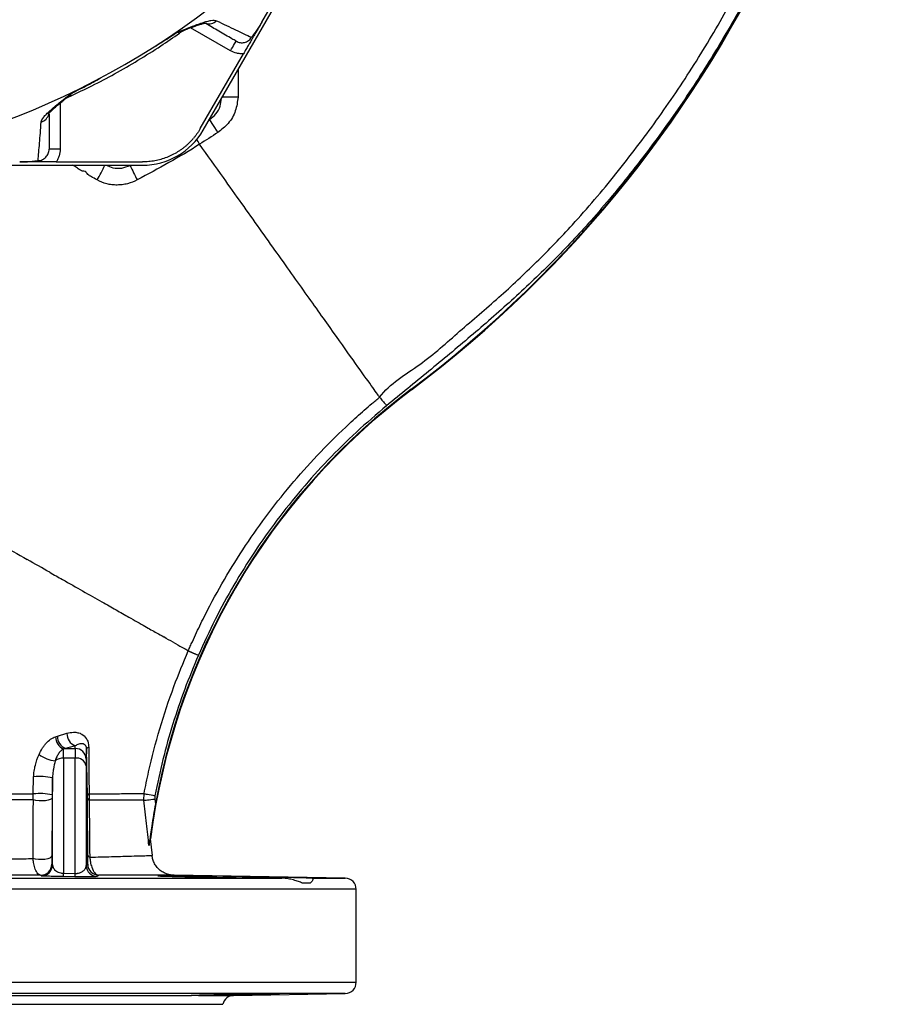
# Model space of a CAD drawing. Header units: millimetres. Extents: x 1733 to 2921, y 1515 to 2969.
# Tile 5 of 13: x 2451 to 2921, y 1515 to 2047. Entities that reach past the tile are written whole.
import ezdxf

# ---------------------------------------------------------------- set-up
doc = ezdxf.new("R2010")
doc.units = ezdxf.units.MM
doc.header["$LTSCALE"] = 2

msp = doc.modelspace()

# ---------------------------------------------------------------- linework, layer by layer
at = {"color": 7, "linetype": 'Continuous', "lineweight": 25}
for p, q in [((2550.2, 1987.35), (2624.81, 2116.59)), ((2581.88, 2045.78), (2623.06, 2117.12)), ((2548.66, 1988.24), (2571.99, 2028.66)), ((2472.92, 1977.1), (2466.92, 1977.1)), ((2368.27, 1968.46), (2517.48, 1968.46)), ((2470.81, 1970.24), (2517.48, 1970.24)), ((2662.6, 1847.42), (2662.78, 1847.16)), ((2471.44, 1660.03), (2476.6, 1661.6)), ((2481.03, 1653.39), (2481.08, 1654.88)), ((2475.8, 1653.39), (2481.03, 1653.39)), ((2487.21, 1653.08), (2487.03, 1647.67)), ((2487.61, 1628.13), (2487.21, 1653.08)), ((2474.79, 1648.22), (2474.79, 1586)), ((2480.99, 1648.22), (2474.79, 1648.22)), ((2480.99, 1585.93), (2480.99, 1648.22)), ((2486.99, 1644.05), (2486.99, 1590.17)), ((2458.4, 1628.89), (2458.58, 1638.09)), ((2468.79, 1590.53), (2468.79, 1637.48)), ((2518.13, 1625.45), (2518.27, 1629.05)), ((2524.12, 1627.92), (2524.05, 1626.12)), ((2524.05, 1626.12), (2524.35, 1623.49)), ((2522.73, 1595.65), (2521.75, 1604.56)), ((2474.79, 1586), (2480.99, 1585.93)), ((2626.99, 1583.35), (2534.45, 1584.96)), ((2440.2, 1583.35), (2592.76, 1583.35)), ((2480.92, 1584.17), (2474.72, 1584.25)), ((2608.06, 1580.75), (2603.93, 1580.75)), ((2632.89, 1527.14), (2632.89, 1577.35)), ((2566.67, 1520.09), (2626.99, 1521.14)), ((2402.11, 1520.09), (2543.95, 1520.09)), ((2292.89, 1515.24), (2560.89, 1515.24))]:
    msp.add_line(p, q, dxfattribs=at)
at = {"color": 8, "linetype": 'Continuous', "lineweight": 25}
for p, q in [((2564.99, 2030.26), (2543.42, 2042.71)), ((2569.15, 2020.19), (2569.15, 2010.73)), ((2472.92, 2002.01), (2472.92, 1977.1)), ((2553.43, 1992.95), (2553.68, 1993.1)), ((2553.68, 1993.1), (2553.59, 1993.23)), ((2510.74, 1968.36), (2510.69, 1968.46)), ((2609.1, 1583.35), (2626.99, 1583.35)), ((2632.89, 1577.35), (2299.52, 1577.35)), ((1952.89, 1527.14), (2632.89, 1527.14)), ((2626.99, 1521.14), (1958.79, 1521.14)), ((2547.64, 1520.09), (2566.67, 1520.09))]:
    msp.add_line(p, q, dxfattribs=at)
at = {"color": 7, "linetype": 'Continuous', "lineweight": 25, "flags": 128}
for points in [[(2564.99, 2030.26), (2565.58, 2031.27), (2566.14, 2032.25), (2566.66, 2033.15), (2567.11, 2033.93), (2567.49, 2034.58), (2567.76, 2035.06), (2567.93, 2035.36), (2567.99, 2035.46)], [(2558.18, 1986.11), (2557.31, 1987.46), (2556.48, 1988.74), (2555.72, 1989.92), (2555.05, 1990.95), (2554.5, 1991.81), (2554.07, 1992.47), (2553.8, 1992.91), (2553.68, 1993.1)], [(2518.27, 1629.05), (2518.48, 1629.01), (2518.89, 1628.93), (2519.46, 1628.82), (2520.2, 1628.68), (2521.06, 1628.51), (2522.02, 1628.33), (2523.05, 1628.13), (2524.12, 1627.92)], [(2468.64, 1626.72), (2468.36, 1626.24), (2467.6, 1625.8), (2466.42, 1625.45), (2464.92, 1625.22), (2463.23, 1625.11), (2461.49, 1625.15), (2459.85, 1625.33), (2458.44, 1625.63)], [(2518.13, 1625.45), (2518.35, 1625.48), (2518.76, 1625.53), (2519.34, 1625.59), (2520.08, 1625.68), (2520.95, 1625.77), (2521.93, 1625.88), (2522.97, 1626), (2524.05, 1626.12)], [(2468.39, 1595.41), (2468.11, 1594.81), (2467.35, 1594.26), (2466.19, 1593.82), (2464.7, 1593.52), (2463.02, 1593.37), (2461.29, 1593.41), (2459.65, 1593.62), (2458.24, 1593.98)], [(2534.45, 1584.96), (2534.45, 1584.96), (2533.62, 1584.96), (2531.15, 1584.96), (2526.89, 1584.97), (2520.95, 1584.97), (2515.5, 1584.97), (2509.17, 1584.97), (2501.87, 1584.98), (2493.72, 1584.98)]]:
    msp.add_lwpolyline(points, dxfattribs=at)
at = {"color": 8, "linetype": 'Continuous', "lineweight": 25, "flags": 128}
msp.add_lwpolyline([(2480.59, 1967.87), (2480.59, 1967.87), (2479.57, 1968.46)], dxfattribs=at)
at = {"color": 7, "linetype": 'Continuous', "lineweight": 25}
for radius in [365.99, 350]:
    msp.add_circle((2292.89, 2395.24), radius, dxfattribs=at)
for centre, radius, start, end in [((2275, 2363.82), 645.69, 306.89075, 3.99802), ((2275, 2363.82), 646, 306.89075, 3.99802), ((2292.89, 2395.24), 430.02, 280.1904, 319.8096), ((2548.88, 2023.39), 20, 110.7421, 125.1513), ((2486.92, 1987.62), 20, 114.8259, 129.1605), ((2517.48, 2006.24), 37.78, 270, 330), ((2627.07, 2019.99), 127.27, 203.9336, 207.8755), ((2878.89, 1559.24), 360, 126.8908, 172.7677), ((2878.89, 1559.24), 360.31, 126.8908, 169.7285), ((2477.57, 1659.73), 7.15, 180.158, 246.8525), ((2478.35, 1659.82), 6.91, 178.2374, 248.3681), ((2483.47, 1661.33), 6.88, 177.7848, 249.6104), ((2488.72, 1652.63), 1.58, 103.4598, 163.4395), ((2472.33, 1664.95), 18.33, 233.7812, 263.45), ((2481.11, 1647.47), 5.92, 1.9127, 90.8001), ((2474.62, 1640.98), 7.23, 88.6769, 127.2859), ((2481.73, 1642.87), 5.4, 12.6121, 97.8003), ((2462.17, 1612.55), 25.79, 75.1382, 98.0076), ((2461.98, 1599.02), 30.08, 77.168, 96.8435), ((2488.81, 1627.73), 1.27, 102.5597, 161.5021), ((2488.88, 1626.82), 1.31, 197.6903, 256.5625), ((2489.34, 1596.12), 1.5, 193.9267, 252.2507), ((2462.43, 1590.99), 6, 269.3042, 359.2826), ((2462.79, 1590.61), 6, 269.3613, 359.2818), ((2492.99, 1590.25), 6, 180.7173, 269.2824), ((2493.81, 1590.98), 6, 180.7138, 269.1571), ((2450.41, 1586.06), 24.38, 355.7369, 359.8694), ((2457.08, 1585.99), 23.91, 355.6544, 359.8674), ((2626.89, 1577.35), 6, 0, 89), ((2626.89, 1527.14), 6, 271, 0), ((2566.78, 1514.09), 6, 91, 168.9022)]:
    msp.add_arc(centre, radius, start, end, dxfattribs=at)
at = {"color": 8, "linetype": 'Continuous', "lineweight": 25}
for centre, radius, start, end in [((2553.3, 2050.79), 5.94, 253.3112, 313.7661), ((2567.5, 1830.03), 175.25, 89.5005, 92.301), ((2461.01, 1997.48), 5.93, 286.158, 346.0217), ((2425.79, 2001.23), 78.45, 328.7154, 335.3132)]:
    msp.add_arc(centre, radius, start, end, dxfattribs=at)
at = {"color": 7, "linetype": 'Continuous', "lineweight": 25}
for centre, major_axis, ratio, start_param, end_param in [((2474.54, 1634.07), (0.17, 20), 0.008639, 5.497837, 5.979139), ((2481.24, 1634.07), (-0.17, 20), 0.008639, 0.261697, 0.785348), ((2487.24, 1634.15), (-0.17, 14), 0.012341, 0.261619, 0.785271)]:
    msp.add_ellipse(centre, major_axis=major_axis, ratio=ratio, start_param=start_param, end_param=end_param, dxfattribs=at)
for points, knots in [([(2310.24, 2968.24), (2321.74, 2968.21), (2344.76, 2968.16), (2379.23, 2965.57), (2413.49, 2961.17), (2447.18, 2954.83), (2480.21, 2946.6), (2512.53, 2936.57), (2544.28, 2924.74), (2575.34, 2911.16), (2605.54, 2895.9), (2634.77, 2879.02), (2662.96, 2860.51), (2690.06, 2840.42), (2716.05, 2818.82), (2740.8, 2795.82), (2764.2, 2771.51), (2786.33, 2745.81), (2807.07, 2718.68), (2826.38, 2690.16), (2844.06, 2660.54), (2860.03, 2629.97), (2874.22, 2598.59), (2886.62, 2566.36), (2897.13, 2533.3), (2905.74, 2499.47), (2912.41, 2465.15), (2917.13, 2430.51), (2919.91, 2395.71), (2920.74, 2360.59), (2919.59, 2325.24), (2916.48, 2289.74), (2911.39, 2254.32), (2904.27, 2219.08), (2895.11, 2184.1), (2884.01, 2149.63), (2871.02, 2115.84), (2856.18, 2082.86), (2839.7, 2051.14), (2821.64, 2020.72), (2802.15, 1991.59), (2781.09, 1963.58), (2759.84, 1938.13), (2738.35, 1915.42), (2716.95, 1895.27), (2694.78, 1875.93), (2672.13, 1857.14), (2656.92, 1844.74), (2649.32, 1838.54)], [0, 0, 0, 0, 0.021971, 0.043978, 0.065986, 0.087956, 0.109442, 0.130995, 0.152583, 0.174172, 0.195727, 0.217214, 0.238636, 0.260125, 0.281648, 0.303173, 0.324663, 0.346087, 0.367949, 0.389884, 0.411855, 0.433826, 0.455761, 0.477624, 0.499784, 0.522014, 0.544283, 0.566555, 0.588793, 0.610958, 0.633641, 0.656342, 0.679025, 0.701981, 0.725009, 0.748075, 0.77114, 0.794168, 0.817124, 0.839416, 0.861741, 0.884065, 0.906357, 0.925053, 0.943765, 0.962508, 0.981265, 1, 1, 1, 1]), ([(2645.54, 1843.14), (2645.54, 1843.14), (2651.14, 1850.6), (2668.02, 1860.1), (2688.67, 1878.84), (2710.11, 1896.9), (2730.54, 1916.02), (2751.87, 1938.13), (2773.54, 1963.67), (2795.51, 1992.52), (2815.78, 2022.59), (2834.24, 2053.59), (2850.8, 2085.48), (2865.49, 2118.14), (2878.37, 2151.63), (2889.36, 2185.77), (2898.43, 2220.43), (2905.48, 2255.34), (2910.52, 2290.43), (2913.61, 2325.6), (2914.74, 2360.61), (2913.92, 2395.39), (2911.17, 2429.85), (2906.49, 2464.16), (2899.89, 2498.14), (2891.37, 2531.64), (2880.97, 2564.37), (2868.69, 2596.29), (2854.64, 2627.35), (2838.82, 2657.62), (2821.32, 2686.94), (2802.21, 2715.17), (2780.32, 2743.8), (2755.33, 2772.49), (2727.04, 2800.91), (2696.89, 2827.42), (2665.07, 2851.84), (2631.7, 2874.04), (2596.83, 2893.91), (2560.63, 2911.44), (2523.3, 2926.55), (2485.09, 2939.12), (2447.33, 2948.75), (2410.21, 2955.66), (2373.9, 2960.1), (2337.37, 2962.49), (2313, 2962.19), (2300.82, 2962.03)], [0, 0, 0, 0, 0.0000001, 0.0178929, 0.0358057, 0.0537055, 0.0715773, 0.0894358, 0.1125761, 0.135754, 0.158932, 0.1820724, 0.2048917, 0.2277829, 0.2507107, 0.2736386, 0.2965299, 0.3193494, 0.3418965, 0.3644611, 0.3870084, 0.4090303, 0.4311251, 0.4532539, 0.4753792, 0.4974656, 0.519482, 0.5411997, 0.5629888, 0.5848141, 0.6066392, 0.6284278, 0.6501452, 0.6756907, 0.701323, 0.7269837, 0.7526139, 0.7781575, 0.8037793, 0.8294887, 0.8552265, 0.8809336, 0.9065535, 0.9298929, 0.9532764, 0.9766602, 1, 1, 1, 1]), ([(2536.21, 2040.32), (2536.38, 2040.38), (2536.54, 2040.44), (2536.87, 2040.57), (2537.35, 2040.76), (2538.47, 2041.19), (2539.41, 2041.56), (2541.24, 2042.27), (2542.41, 2042.72), (2545.79, 2044.01), (2547.85, 2044.77), (2550.14, 2045.53), (2550.58, 2045.67), (2551.44, 2045.93), (2551.86, 2046.05), (2553.05, 2046.37), (2553.77, 2046.53), (2555.72, 2046.84), (2556.73, 2046.83), (2557.41, 2046.5)], [0, 0, 0, 0, 0.015625, 0.015625, 0.03125, 0.0625, 0.125, 0.125, 0.25, 0.25, 0.5, 0.5, 0.5625, 0.5625, 0.625, 0.625, 0.75, 0.75, 1, 1, 1, 1]), ([(2541.4, 2041.96), (2541.49, 2041.99), (2542.94, 2042.55), (2545.11, 2043.36), (2547.81, 2044.28), (2549.72, 2044.84), (2550.98, 2045.13), (2551.65, 2045.2), (2551.65, 2045.2), (2551.65, 2045.2)], [0, 0, 0, 0, 0.015786, 0.255862, 0.454355, 0.632764, 0.788886, 0.923116, 1, 1, 1, 1]), ([(2567.99, 2035.46), (2567.25, 2035.88), (2564.36, 2037.55), (2559.22, 2040.52), (2553.98, 2043.54), (2551.57, 2044.94)], [0, 0, 0, 0, 0.157229, 0.611203, 1, 1, 1, 1]), ([(2557.41, 2046.5), (2561.16, 2044.68), (2564.56, 2043.06), (2570.82, 2040.09), (2573.67, 2038.75), (2576.3, 2037.52)], [0, 0, 0, 0, 0.5, 0.5, 1, 1, 1, 1]), ([(2581.88, 2045.78), (2581.44, 2045.03), (2581.01, 2044.29), (2580.18, 2042.84), (2579.77, 2042.13), (2578.98, 2040.76), (2578.59, 2040.1), (2578.01, 2039.08), (2577.81, 2038.74), (2577.5, 2038.2), (2577.39, 2038.02), (2577.18, 2037.64), (2577.07, 2037.45), (2576.85, 2037.07), (2576.74, 2036.88), (2576.52, 2036.51), (2576.41, 2036.32), (2576.1, 2035.77), (2575.9, 2035.42), (2575.3, 2034.39), (2574.91, 2033.72), (2574.12, 2032.34), (2573.71, 2031.64), (2572.87, 2030.18), (2572.43, 2029.42), (2571.99, 2028.66)], [0, 0, 0, 0, 0.125, 0.125, 0.25, 0.25, 0.375, 0.375, 0.4375, 0.4375, 0.46875, 0.46875, 0.5, 0.5, 0.53125, 0.53125, 0.5625, 0.5625, 0.625, 0.625, 0.75, 0.75, 0.875, 0.875, 1, 1, 1, 1]), ([(2581.88, 2045.78), (2581.39, 2044.94), (2580.9, 2044.13), (2579.92, 2042.56), (2579.44, 2041.83), (2578.5, 2040.46), (2578.04, 2039.82), (2577.38, 2038.92), (2577.16, 2038.63), (2576.73, 2038.07), (2576.51, 2037.79), (2576.3, 2037.52)], [0, 0, 0, 0, 0.25, 0.25, 0.5, 0.5, 0.75, 0.75, 0.875, 0.875, 1, 1, 1, 1]), ([(2478.52, 2005.79), (2482.39, 2007.62), (2490.44, 2011.42), (2502.6, 2017.86), (2515.03, 2025.04), (2526.71, 2032.37), (2534.03, 2037.46), (2537.34, 2039.76)], [0, 0, 0, 0, 0.189157, 0.392407, 0.606676, 0.821909, 1, 1, 1, 1]), ([(2520.86, 2030.65), (2522.16, 2031.43), (2523.46, 2032.21), (2526.04, 2033.78), (2529.89, 2036.18), (2533.7, 2038.64), (2536.21, 2040.32)], [0, 0, 0, 0, 0.25, 0.25, 0.5, 1, 1, 1, 1]), ([(2567.99, 2035.46), (2568.33, 2035.26), (2568.69, 2035.09), (2569.43, 2034.83), (2569.82, 2034.74), (2570.6, 2034.62), (2570.99, 2034.6), (2571.78, 2034.63), (2572.18, 2034.69), (2572.95, 2034.87), (2573.32, 2035), (2574.04, 2035.33), (2574.39, 2035.53), (2575.34, 2036.23), (2575.89, 2036.83), (2576.3, 2037.52)], [0, 0, 0, 0, 0.125, 0.125, 0.25, 0.25, 0.375, 0.375, 0.5, 0.5, 0.625, 0.625, 0.75, 0.75, 1, 1, 1, 1]), ([(2571.99, 2028.66), (2571.38, 2028.61), (2570.77, 2028.61), (2569.56, 2028.7), (2568.95, 2028.8), (2567.17, 2029.21), (2566.05, 2029.65), (2564.99, 2030.26)], [0, 0, 0, 0, 0.25, 0.25, 0.5, 0.5, 1, 1, 1, 1]), ([(2478.6, 2007.05), (2481.31, 2008.4), (2484, 2009.77), (2488.02, 2011.89), (2489.35, 2012.6), (2492.01, 2014.05), (2493.33, 2014.78), (2494.65, 2015.52)], [0, 0, 0, 0, 0.5, 0.5, 0.75, 0.75, 1, 1, 1, 1]), ([(2569.15, 2010.73), (2569.15, 2010.73), (2569.15, 2008.91), (2569.09, 2007.09), (2569.03, 2005.27)], [0, 0, 0, 0, 0.000022, 1, 1, 1, 1]), ([(2462.65, 1991.79), (2462.71, 1992.55), (2463.2, 1993.43), (2464.44, 1994.95), (2464.94, 1995.49), (2465.81, 1996.36), (2466.12, 1996.66), (2466.77, 1997.27), (2467.11, 1997.59), (2468.91, 1999.19), (2470.59, 2000.59), (2473.4, 2002.87), (2474.38, 2003.67), (2475.93, 2004.9), (2476.45, 2005.33), (2477.25, 2005.97), (2477.52, 2006.18), (2478.06, 2006.62), (2478.33, 2006.84), (2478.6, 2007.05)], [0, 0, 0, 0, 0.25, 0.25, 0.375, 0.375, 0.4375, 0.4375, 0.5, 0.5, 0.75, 0.75, 0.875, 0.875, 0.9375, 0.9375, 0.96875, 0.96875, 1, 1, 1, 1]), ([(2569.03, 2005.27), (2568.71, 2002.72), (2568.07, 1997.6), (2564.12, 1990.8), (2560.13, 1987.65), (2558.18, 1986.11)], [0, 0, 0, 0, 0.335196, 0.674998, 1, 1, 1, 1]), ([(2466.64, 1996.1), (2466.63, 1996.09), (2466.6, 1996.01), (2466.78, 1996.33), (2467.3, 1996.95), (2468.33, 1998.02), (2469.9, 1999.47), (2471.98, 2001.25), (2473.72, 2002.67), (2474.59, 2003.38)], [0, 0, 0, 0, 0.012985, 0.130323, 0.264945, 0.420916, 0.599325, 0.798951, 1, 1, 1, 1]), ([(2466.92, 1996.03), (2466.92, 1993.25), (2466.92, 1987.22), (2466.92, 1981.29), (2466.92, 1977.96), (2466.92, 1977.1)], [0, 0, 0, 0, 0.387627, 0.84247, 1, 1, 1, 1]), ([(2460.98, 1970.94), (2461.23, 1973.83), (2461.49, 1976.97), (2462.05, 1983.87), (2462.35, 1987.64), (2462.65, 1991.79)], [0, 0, 0, 0, 0.5, 0.5, 1, 1, 1, 1]), ([(2548.66, 1988.24), (2548.52, 1988.01), (2548.24, 1987.54), (2547.81, 1986.85), (2547.36, 1986.17), (2546.9, 1985.49), (2546.42, 1984.83), (2545.93, 1984.18), (2545.42, 1983.54), (2545.07, 1983.12), (2544.9, 1982.91)], [0, 0, 0, 0, 0.1250078, 0.2498849, 0.3746954, 0.4995038, 0.6243743, 0.7493712, 0.8745585, 1, 1, 1, 1]), ([(2548.28, 1979.81), (2548.28, 1979.81), (2542.89, 1976.22), (2531.64, 1969.77), (2520.26, 1963.58), (2514.57, 1960.48)], [0, 0, 0, 0, 0.000003, 0.499651, 1, 1, 1, 1]), ([(2541.68, 1979.6), (2541.48, 1979.41), (2541.07, 1979.04), (2540.43, 1978.51), (2539.79, 1977.99), (2539.14, 1977.48), (2538.47, 1976.99), (2537.79, 1976.52), (2537.1, 1976.06), (2535.71, 1975.17), (2533.53, 1973.96), (2530.49, 1972.63), (2527.34, 1971.57), (2524.64, 1970.93), (2522.45, 1970.58), (2520.8, 1970.38), (2519.14, 1970.27), (2518.03, 1970.25), (2517.48, 1970.24)], [0, 0, 0, 0, 0.031278, 0.062496, 0.093671, 0.124817, 0.155953, 0.187093, 0.218256, 0.249456, 0.373927, 0.499002, 0.624284, 0.749251, 0.812094, 0.874744, 0.937335, 1, 1, 1, 1]), ([(2541.68, 1979.6), (2541.87, 1979.77), (2542.25, 1980.12), (2542.8, 1980.65), (2543.35, 1981.2), (2543.88, 1981.76), (2544.39, 1982.33), (2544.73, 1982.72), (2544.9, 1982.91)], [0, 0, 0, 0, 0.166794, 0.333435, 0.5, 0.666565, 0.833206, 1, 1, 1, 1]), ([(2645.54, 1843.14), (2645.24, 1843.57), (2643.72, 1845.7), (2638.94, 1852.41), (2629, 1866.38), (2615.63, 1885.17), (2599.4, 1907.98), (2580.99, 1933.84), (2563.61, 1958.27), (2552.57, 1973.78), (2548.28, 1979.81)], [0.6431827, 0.6431827, 0.6431827, 0.6431827, 0.653092, 0.6814717, 0.7098514, 0.7382312, 0.7666109, 0.7949906, 0.8233704, 0.8413922, 0.8413922, 0.8413922, 0.8413922]), ([(2460.98, 1970.94), (2461.79, 1970.95), (2462.58, 1971.13), (2463.66, 1971.61), (2464.01, 1971.8), (2464.66, 1972.26), (2464.96, 1972.52), (2465.5, 1973.09), (2465.74, 1973.41), (2466.17, 1974.08), (2466.34, 1974.43), (2466.63, 1975.16), (2466.74, 1975.55), (2466.89, 1976.32), (2466.92, 1976.71), (2466.92, 1977.1)], [0, 0, 0, 0, 0.25, 0.25, 0.375, 0.375, 0.5, 0.5, 0.625, 0.625, 0.75, 0.75, 0.875, 0.875, 1, 1, 1, 1]), ([(2472.92, 1977.1), (2472.92, 1975.88), (2472.75, 1974.69), (2472.21, 1972.94), (2471.99, 1972.37), (2471.46, 1971.28), (2471.16, 1970.75), (2470.81, 1970.24)], [0, 0, 0, 0, 0.5, 0.5, 0.75, 0.75, 1, 1, 1, 1]), ([(2451.04, 1970.24), (2452.01, 1970.24), (2452.96, 1970.26), (2454.81, 1970.33), (2455.68, 1970.38), (2457.33, 1970.51), (2458.12, 1970.58), (2459.23, 1970.71), (2459.59, 1970.75), (2460.3, 1970.85), (2460.64, 1970.89), (2460.98, 1970.94)], [0, 0, 0, 0, 0.25, 0.25, 0.5, 0.5, 0.75, 0.75, 0.875, 0.875, 1, 1, 1, 1]), ([(2470.81, 1970.24), (2469.94, 1970.24), (2469.09, 1970.24), (2467.41, 1970.24), (2466.6, 1970.24), (2465.02, 1970.24), (2464.25, 1970.24), (2463.07, 1970.24), (2462.67, 1970.24), (2462.06, 1970.24), (2461.85, 1970.24), (2461.41, 1970.24), (2461.19, 1970.24), (2460.75, 1970.24), (2460.53, 1970.24), (2460.1, 1970.24), (2459.88, 1970.24), (2459.25, 1970.24), (2458.85, 1970.24), (2457.66, 1970.24), (2456.88, 1970.24), (2455.29, 1970.24), (2454.48, 1970.24), (2452.8, 1970.24), (2451.92, 1970.24), (2451.04, 1970.24)], [0, 0, 0, 0, 0.125, 0.125, 0.25, 0.25, 0.375, 0.375, 0.4375, 0.4375, 0.46875, 0.46875, 0.5, 0.5, 0.53125, 0.53125, 0.5625, 0.5625, 0.625, 0.625, 0.75, 0.75, 0.875, 0.875, 1, 1, 1, 1]), ([(2489.76, 1962.2), (2489.76, 1962.2), (2489.1, 1962.57), (2488.15, 1963.2), (2487.3, 1964.19), (2486.96, 1964.73), (2486.67, 1964.97), (2486.01, 1965.13), (2484.59, 1965.23), (2482.69, 1966.44), (2481.34, 1967.45), (2480.59, 1967.87), (2480.59, 1967.87)], [0, 0, 0, 0, 0.000011, 0.204891, 0.308141, 0.352854, 0.379952, 0.407044, 0.536113, 0.76684, 0.999989, 1, 1, 1, 1]), ([(2492.84, 1960.49), (2491.75, 1961.08), (2490.67, 1961.67), (2489.76, 1962.2), (2489.76, 1962.2)], [0, 0, 0, 0, 0.999962, 1, 1, 1, 1]), ([(2514.57, 1960.48), (2512.88, 1959.6), (2511.13, 1958.92), (2508.39, 1958.23), (2507.45, 1958.05), (2505.57, 1957.81), (2504.63, 1957.75), (2502.75, 1957.74), (2501.82, 1957.79), (2499.94, 1958.01), (2499, 1958.19), (2496.25, 1958.88), (2494.5, 1959.57), (2492.84, 1960.49)], [0, 0, 0, 0, 0.25, 0.25, 0.375, 0.375, 0.5, 0.5, 0.625, 0.625, 0.75, 0.75, 1, 1, 1, 1]), ([(2542.14, 1706.14), (2542.32, 1706.55), (2542.51, 1706.97), (2542.87, 1707.8), (2543.42, 1709.04), (2544.71, 1711.93), (2545.85, 1714.39), (2548.15, 1719.28), (2549.74, 1722.52), (2554.62, 1732.16), (2558.06, 1738.47), (2568.93, 1757.1), (2576.91, 1769.1), (2594.35, 1792.22), (2603.72, 1803.22), (2618.75, 1818.9), (2623.9, 1823.96), (2631.86, 1831.33), (2634.54, 1833.75), (2638.63, 1837.31), (2640.68, 1839.08), (2643.11, 1841.12), (2644.15, 1841.98), (2644.85, 1842.56), (2645.2, 1842.85), (2645.54, 1843.14)], [0, 0, 0, 0, 0.007813, 0.007813, 0.015625, 0.03125, 0.0625, 0.0625, 0.125, 0.125, 0.25, 0.25, 0.5, 0.5, 0.75, 0.75, 0.875, 0.875, 0.9375, 0.9375, 0.96875, 0.984375, 0.992188, 0.992188, 1, 1, 1, 1]), ([(2645.54, 1843.14), (2645.6, 1843.07), (2645.75, 1842.89), (2646.18, 1842.37), (2646.47, 1842.02), (2647.15, 1841.18), (2647.55, 1840.7), (2648.41, 1839.66), (2648.87, 1839.1), (2649.32, 1838.54)], [0, 0, 0, 0, 0.25, 0.25, 0.5, 0.5, 0.75, 0.75, 1, 1, 1, 1]), ([(2649.32, 1838.54), (2643.85, 1833.88), (2632.87, 1824.53), (2617.59, 1809.37), (2603.22, 1793.46), (2589.98, 1776.88), (2577.78, 1759.64), (2566.63, 1741.72), (2556.43, 1723.14), (2550.55, 1710.22), (2547.61, 1703.76)], [0, 0, 0, 0, 0.126639, 0.253733, 0.378591, 0.503887, 0.627061, 0.750236, 0.875118, 1, 1, 1, 1]), ([(2430.81, 1769.26), (2433.8, 1767.56), (2442.1, 1762.86), (2450.11, 1758.32), (2455.12, 1755.48)], [0.75436918, 0.75436918, 0.75436918, 0.75436918, 0.76114134, 0.77338305, 0.77338305, 0.77338305, 0.77338305]), ([(2467.25, 1748.6), (2469.6, 1747.27), (2475.72, 1743.8), (2481.54, 1740.5), (2485.05, 1738.51)], [0.72825761, 0.72825761, 0.72825761, 0.72825761, 0.73427842, 0.74425198, 0.74425198, 0.74425198, 0.74425198]), ([(2495.49, 1732.59), (2498.12, 1731.1), (2503.14, 1728.26), (2507.78, 1725.62), (2509.98, 1724.38)], [0.7019348, 0.7019348, 0.7019348, 0.7019348, 0.71004994, 0.71796658, 0.71796658, 0.71796658, 0.71796658]), ([(2518.74, 1719.41), (2520.97, 1718.15), (2524.53, 1716.13), (2527.66, 1714.35), (2528.88, 1713.66)], [0.67501027, 0.67501027, 0.67501027, 0.67501027, 0.68422544, 0.69068688, 0.69068688, 0.69068688, 0.69068688]), ([(2533.91, 1710.81), (2535.77, 1709.76), (2537.96, 1708.51), (2539.63, 1707.57), (2540.05, 1707.33)], [0.64860135, 0.64860135, 0.64860135, 0.64860135, 0.66073256, 0.66522319, 0.66522319, 0.66522319, 0.66522319]), ([(2542.15, 1706.14), (2542.08, 1706.18), (2541.95, 1706.25), (2541.73, 1706.38), (2541.5, 1706.51), (2541.25, 1706.65), (2540.98, 1706.8), (2540.69, 1706.97), (2540.38, 1707.14), (2540.16, 1707.27), (2540.05, 1707.33)], [0, 0, 0, 0, 0.119698, 0.24091, 0.363638, 0.48788, 0.613637, 0.740909, 0.869697, 1, 1, 1, 1]), ([(2518.27, 1629.05), (2519.06, 1632.97), (2521.44, 1644.74), (2526.58, 1664.13), (2533.74, 1685.96), (2539.49, 1699.76), (2542.15, 1706.14)], [0, 0, 0, 0, 0.148425, 0.445392, 0.743643, 1, 1, 1, 1]), ([(2547.61, 1703.76), (2545.07, 1697.68), (2540, 1685.52), (2533.67, 1666.69), (2528.21, 1647.51), (2525.49, 1634.45), (2524.12, 1627.92)], [0, 0, 0, 0, 0.248471, 0.496943, 0.748472, 1, 1, 1, 1]), ([(2542.14, 1706.14), (2542.16, 1706.14), (2542.19, 1706.12), (2542.26, 1706.09), (2542.36, 1706.05), (2542.48, 1706), (2542.63, 1705.93), (2542.81, 1705.85), (2543.02, 1705.76), (2543.27, 1705.65), (2543.55, 1705.53), (2543.87, 1705.39), (2544.22, 1705.24), (2544.61, 1705.07), (2545.04, 1704.88), (2545.5, 1704.68), (2545.99, 1704.47), (2546.51, 1704.24), (2547.05, 1704.01), (2547.42, 1703.85), (2547.61, 1703.76)], [0, 0, 0, 0, 0.040648, 0.083051, 0.127208, 0.173119, 0.220783, 0.270202, 0.321375, 0.374301, 0.428981, 0.485415, 0.543602, 0.603542, 0.665236, 0.728683, 0.793883, 0.860836, 0.929541, 1, 1, 1, 1]), ([(2461.5, 1650.16), (2462, 1651.33), (2462.57, 1652.42), (2463.53, 1653.95), (2463.87, 1654.44), (2464.58, 1655.38), (2464.95, 1655.82), (2466.1, 1657.06), (2466.91, 1657.77), (2468.64, 1658.96), (2469.52, 1659.41), (2470.42, 1659.71)], [0, 0, 0, 0, 0.25, 0.25, 0.375, 0.375, 0.5, 0.5, 0.75, 0.75, 1, 1, 1, 1]), ([(2476.6, 1661.6), (2477.8, 1661.88), (2479.84, 1662.35), (2482.55, 1662.04), (2484.96, 1661.14), (2486.85, 1659.44), (2488.11, 1656.96), (2488.27, 1655.11), (2488.35, 1654.17)], [0, 0, 0, 0, 0.226516, 0.385181, 0.543618, 0.75036, 0.873665, 1, 1, 1, 1]), ([(2487.21, 1653.08), (2487.19, 1653.34), (2487.16, 1653.83), (2486.93, 1654.59), (2486.35, 1655.48), (2485.01, 1656.08), (2483.17, 1655.92), (2481.7, 1655.19), (2481.08, 1654.88)], [0, 0, 0, 0, 0.0470121, 0.0901821, 0.1961099, 0.4029047, 0.7481497, 1, 1, 1, 1]), ([(2458.58, 1638.09), (2458.59, 1638.62), (2458.62, 1639.14), (2458.72, 1640.2), (2458.78, 1640.73), (2459.02, 1642.3), (2459.24, 1643.32), (2460.01, 1646.34), (2460.68, 1648.28), (2461.5, 1650.16)], [0, 0, 0, 0, 0.125, 0.125, 0.25, 0.25, 0.5, 0.5, 1, 1, 1, 1]), ([(2474.76, 1653.16), (2474.29, 1652.93), (2473.83, 1652.61), (2472.94, 1651.8), (2472.52, 1651.32), (2471.74, 1650.21), (2471.38, 1649.58), (2470.75, 1648.23), (2470.47, 1647.51), (2470.24, 1646.74)], [0, 0, 0, 0, 0.25, 0.25, 0.5, 0.5, 0.75, 0.75, 1, 1, 1, 1]), ([(2470.24, 1646.74), (2469.85, 1645.29), (2469.52, 1643.81), (2469.13, 1641.51), (2469.02, 1640.73), (2468.85, 1639.13), (2468.79, 1638.31), (2468.79, 1637.48)], [0, 0, 0, 0, 0.5, 0.5, 0.75, 0.75, 1, 1, 1, 1]), ([(2308.21, 1628.69), (2316.05, 1628.7), (2331.83, 1628.72), (2353.3, 1628.74), (2372.51, 1628.77), (2389.56, 1628.78), (2406.16, 1628.81), (2423.53, 1628.82), (2441.33, 1628.85), (2452.69, 1628.88), (2458.4, 1628.89)], [0, 0, 0, 0, 0.14035, 0.282401, 0.390057, 0.497713, 0.608505, 0.719298, 0.858828, 1, 1, 1, 1]), ([(2458.44, 1625.63), (2458.4, 1626.59), (2458.36, 1627.68), (2458.39, 1628.77), (2458.4, 1628.89)], [0, 0, 0, 0, 0.892664, 1, 1, 1, 1]), ([(2487.63, 1626.42), (2487.63, 1626.64), (2487.62, 1627.2), (2487.61, 1627.78), (2487.61, 1628.13)], [0, 0, 0, 0, 0.38495, 1, 1, 1, 1]), ([(2488.54, 1628.97), (2488.51, 1628.26), (2488.48, 1627.11), (2488.55, 1625.98), (2488.57, 1625.54)], [0, 0, 0, 0, 0.615931, 1, 1, 1, 1]), ([(2488.54, 1628.97), (2492.28, 1628.98), (2499.81, 1629), (2508.34, 1629.02), (2514.9, 1629.03), (2517.14, 1629.04), (2518.27, 1629.05)], [0, 0, 0, 0, 0.24717, 0.497187, 0.747042, 1, 1, 1, 1]), ([(2458.44, 1625.63), (2452.81, 1625.64), (2441.49, 1625.67), (2423.88, 1625.68), (2406.76, 1625.71), (2390.33, 1625.73), (2373.12, 1625.75), (2353.65, 1625.77), (2331.97, 1625.8), (2316.16, 1625.81), (2308.21, 1625.82)], [0, 0, 0, 0, 0.139236, 0.280106, 0.387838, 0.495569, 0.606444, 0.71732, 0.857807, 1, 1, 1, 1]), ([(2458.24, 1593.98), (2458.27, 1599.21), (2458.33, 1609.66), (2458.4, 1620.3), (2458.44, 1625.63)], [0, 0, 0, 0, 0.500177, 1, 1, 1, 1]), ([(2518.13, 1625.45), (2517.03, 1625.46), (2514.81, 1625.46), (2508.33, 1625.48), (2499.83, 1625.51), (2492.34, 1625.53), (2488.57, 1625.54)], [0, 0, 0, 0, 0.2498433, 0.5027758, 0.749959, 1, 1, 1, 1]), ([(2520.9, 1600.95), (2520.45, 1604.93), (2519.53, 1613.09), (2518.6, 1621.26), (2518.13, 1625.45)], [0, 0, 0, 0, 0.486637, 1, 1, 1, 1]), ([(2524.35, 1623.49), (2523.67, 1619.53), (2522.73, 1614.12), (2521.83, 1607.84), (2521.39, 1604.61), (2521.12, 1602.54), (2520.96, 1601.34), (2520.92, 1601.06), (2520.9, 1600.95)], [0, 0, 0, 0, 0.502046, 0.685609, 0.808589, 0.928194, 0.970863, 1, 1, 1, 1]), ([(2520.9, 1600.95), (2521.01, 1601.58), (2521.28, 1603.21), (2521.62, 1604.76), (2521.71, 1604.63), (2521.75, 1604.56)], [0, 0, 0, 0, 0.237647, 0.613072, 1, 1, 1, 1]), ([(2468.39, 1595.41), (2468.38, 1595.05), (2468.38, 1594.1), (2468.38, 1592.67), (2468.39, 1591.27), (2468.42, 1591.04), (2468.43, 1590.91)], [0, 0, 0, 0, 0.121888, 0.325937, 0.6118, 1, 1, 1, 1]), ([(2487.81, 1590.9), (2487.83, 1590.91), (2487.84, 1591), (2487.86, 1591.35), (2487.87, 1591.6), (2487.88, 1592.14), (2487.88, 1592.34), (2487.89, 1592.81), (2487.89, 1593.08), (2487.89, 1593.69), (2487.89, 1594.03), (2487.89, 1594.83), (2487.89, 1595.27), (2487.89, 1595.76)], [0, 0, 0, 0, 0.25, 0.25, 0.5, 0.5, 0.625, 0.625, 0.75, 0.75, 0.875, 0.875, 1, 1, 1, 1]), ([(2533.74, 1585), (2533.34, 1585.03), (2532.37, 1585.1), (2530.79, 1585.5), (2528.89, 1586.27), (2526.99, 1587.49), (2525.25, 1589.16), (2523.88, 1591.18), (2522.92, 1593.37), (2522.7, 1594.92), (2522.6, 1595.62)], [0, 0, 0, 0, 0.071264, 0.174968, 0.290623, 0.437284, 0.576384, 0.720383, 0.872052, 1, 1, 1, 1]), ([(2308.17, 1591.43), (2314.2, 1591.51), (2326.3, 1591.67), (2344.5, 1591.94), (2362.67, 1592.22), (2380.78, 1592.51), (2398.45, 1592.82), (2413.81, 1593.1), (2426.85, 1593.34), (2437.82, 1593.56), (2448.37, 1593.77), (2454.95, 1593.91), (2458.24, 1593.98)], [0, 0, 0, 0, 0.107459, 0.215596, 0.328373, 0.441151, 0.557183, 0.673214, 0.75432, 0.835426, 0.917713, 1, 1, 1, 1]), ([(2462.36, 1584.99), (2462.03, 1585.07), (2461.38, 1585.22), (2460.26, 1586.42), (2459.23, 1588.6), (2458.53, 1591.44), (2458.32, 1593.27), (2458.24, 1593.98)], [0, 0, 0, 0, 0.181883, 0.366896, 0.648456, 0.863941, 1, 1, 1, 1]), ([(2468.79, 1590.53), (2468.85, 1590.07), (2469, 1589.06), (2470, 1587.73), (2471.49, 1586.73), (2472.93, 1586.23), (2474.02, 1586.04), (2474.57, 1586.01), (2474.79, 1586)], [0, 0, 0, 0, 0.26895, 0.577771, 0.776042, 0.895189, 0.960005, 1, 1, 1, 1]), ([(2480.99, 1585.93), (2481.31, 1585.93), (2481.7, 1585.94), (2482.53, 1586.03), (2483.08, 1586.15), (2484.1, 1586.47), (2485.31, 1587.09), (2486.66, 1588.39), (2486.87, 1589.49), (2486.99, 1590.17)], [0, 0, 0, 0, 0.060208, 0.073837, 0.170017, 0.186634, 0.35165, 0.601506, 1, 1, 1, 1]), ([(2488.88, 1594.7), (2488.99, 1593.82), (2489.22, 1591.81), (2490.11, 1588.65), (2491.58, 1585.93), (2492.93, 1585.04), (2493.65, 1584.99), (2493.72, 1584.98)], [0, 0, 0, 0, 0.146323, 0.337328, 0.641111, 0.962071, 1, 1, 1, 1]), ([(2462.36, 1584.99), (2459.21, 1584.99), (2452.9, 1584.99), (2442.82, 1585), (2432.29, 1585), (2419.39, 1585), (2403.95, 1585.01), (2385.6, 1585.01), (2366.42, 1585.01), (2346.98, 1585.02), (2327.61, 1585.02), (2314.83, 1585.02), (2308.42, 1585.02)], [0, 0, 0, 0, 0.075637, 0.151274, 0.227817, 0.30436, 0.420612, 0.536865, 0.656504, 0.776141, 0.887712, 1, 1, 1, 1]), ([(2462.72, 1584.61), (2462.67, 1584.66), (2462.55, 1584.79), (2462.43, 1584.92), (2462.36, 1584.99)], [0, 0, 0, 0, 0.408702, 1, 1, 1, 1]), ([(2493.72, 1584.98), (2493.68, 1584.94), (2493.44, 1584.75), (2493.17, 1584.5), (2492.95, 1584.27), (2492.92, 1584.25)], [0, 0, 0, 0, 0.178558, 0.892789, 1, 1, 1, 1]), ([(2474.72, 1584.25), (2473.65, 1584.26), (2471.51, 1584.29), (2468.35, 1584.35), (2465.27, 1584.43), (2463.16, 1584.53), (2462.86, 1584.58), (2462.72, 1584.61)], [0, 0, 0, 0, 0.140314, 0.279912, 0.480993, 0.763547, 1, 1, 1, 1]), ([(2492.92, 1584.25), (2492.84, 1584.23), (2492.68, 1584.2), (2491.5, 1584.16), (2489.41, 1584.13), (2486.39, 1584.13), (2483.5, 1584.15), (2481.69, 1584.17), (2480.92, 1584.17)], [0, 0, 0, 0, 0.175529, 0.350891, 0.585601, 0.760288, 0.899261, 1, 1, 1, 1]), ([(2525.66, 1584.66), (2525.62, 1584.65), (2525.5, 1584.63), (2526.52, 1584.56), (2528.71, 1584.48), (2532.32, 1584.36), (2537.16, 1584.24), (2543.04, 1584.1), (2549.15, 1583.98), (2555.79, 1583.86), (2562.76, 1583.74), (2569.87, 1583.63), (2576.92, 1583.53), (2583.68, 1583.45), (2588.95, 1583.38), (2591.82, 1583.36), (2592.76, 1583.35)], [0, 0, 0, 0, 0.030102, 0.10621, 0.182326, 0.258443, 0.353395, 0.42954, 0.505685, 0.58183, 0.657974, 0.734118, 0.810261, 0.886398, 0.962534, 1, 1, 1, 1]), ([(2609.1, 1583.35), (2608.55, 1583.37), (2607.53, 1583.42), (2604.33, 1583.5), (2600.39, 1583.6), (2595.46, 1583.71), (2589.77, 1583.82), (2583.43, 1583.94), (2576.64, 1584.07), (2569.59, 1584.19), (2562.49, 1584.31), (2555.53, 1584.42), (2548.9, 1584.52), (2542.81, 1584.6), (2537.41, 1584.66), (2532.88, 1584.71), (2529.33, 1584.73), (2526.8, 1584.72), (2526.09, 1584.7), (2525.73, 1584.69)], [0, 0, 0, 0, 0.069046, 0.127223, 0.1854, 0.243584, 0.301768, 0.359958, 0.418149, 0.476344, 0.53454, 0.592735, 0.65093, 0.709119, 0.767307, 0.825485, 0.883662, 0.941831, 1, 1, 1, 1]), ([(2603.93, 1580.75), (2603.23, 1580.98), (2602.47, 1581.26), (2600.83, 1581.83), (2599.95, 1582.12), (2598.08, 1582.65), (2597.09, 1582.88), (2595.01, 1583.22), (2593.92, 1583.33), (2592.76, 1583.35)], [0, 0, 0, 0, 0.25, 0.25, 0.5, 0.5, 0.75, 0.75, 1, 1, 1, 1]), ([(2609.1, 1583.35), (2609.27, 1583.26), (2609.62, 1583.08), (2609.42, 1581.99), (2608.56, 1581.21), (2608.06, 1580.75)], [0, 0, 0, 0, 0.285902, 0.578834, 1, 1, 1, 1]), ([(2543.95, 1520.09), (2543.7, 1520.1), (2543.19, 1520.13), (2545.85, 1520.23), (2550.77, 1520.36), (2557.63, 1520.5), (2565.59, 1520.64), (2573.77, 1520.77), (2581.25, 1520.86), (2587.17, 1520.91), (2590.88, 1520.92), (2591.96, 1520.89), (2590.27, 1520.81), (2586.03, 1520.7), (2579.69, 1520.57), (2571.99, 1520.43), (2563.77, 1520.29), (2556, 1520.17), (2550.65, 1520.11), (2548.34, 1520.09), (2547.64, 1520.09)], [0, 0, 0, 0, 0.056635, 0.114015, 0.171401, 0.228796, 0.286196, 0.343596, 0.40099, 0.458376, 0.515755, 0.573131, 0.630509, 0.687891, 0.745281, 0.802678, 0.860079, 0.917477, 0.974868, 1, 1, 1, 1]), ([(2547.64, 1520.09), (2546.33, 1520.07), (2544.74, 1520.05), (2544.07, 1520.08), (2543.95, 1520.09)], [0, 0, 0, 0, 0.818663, 1, 1, 1, 1])]:
    msp.add_open_spline(points, degree=3, knots=knots, dxfattribs=at)
at = {"color": 8, "linetype": 'Continuous', "lineweight": 25}
for points, knots in [([(2541.38, 2042.02), (2540.49, 2041.67), (2538.98, 2041.08), (2537.04, 2040.54), (2536.23, 2040.32), (2536.21, 2040.32)], [0, 0, 0, 0, 0.588989, 0.994531, 1, 1, 1, 1]), ([(2537.34, 2039.77), (2537.33, 2039.79), (2537.3, 2039.84), (2536.6, 2040.15), (2536.21, 2040.32)], [0, 0, 0, 0, 0.4547606, 1, 1, 1, 1]), ([(2478.6, 2007.05), (2478.59, 2007.05), (2478, 2006.45), (2476.56, 2005.04), (2475.3, 2004.03), (2474.55, 2003.43)], [0, 0, 0, 0, 0.0054729, 0.4112858, 1, 1, 1, 1]), ([(2478.6, 2007.05), (2478.56, 2006.65), (2478.47, 2005.89), (2478.5, 2005.83), (2478.51, 2005.8)], [0, 0, 0, 0, 0.522382, 1, 1, 1, 1]), ([(2553.68, 1993.1), (2554.87, 1994.05), (2557.32, 1996.01), (2559.61, 2000.08), (2559.91, 2003.05), (2560.06, 2004.43)], [0, 0, 0, 0, 0.337994, 0.694305, 1, 1, 1, 1]), ([(2548.28, 1979.81), (2547.69, 1980.77), (2547.09, 1981.75), (2546.63, 1982.52), (2546.62, 1982.53)], [0, 0, 0, 0, 0.982944, 1, 1, 1, 1]), ([(2497.79, 1968.46), (2498.97, 1967.94), (2501.6, 1966.76), (2506.25, 1966.62), (2509.25, 1967.78), (2510.74, 1968.36)], [0, 0, 0, 0, 0.2861609, 0.6429927, 1, 1, 1, 1]), ([(2488.88, 1594.7), (2492.95, 1594.8), (2501.09, 1595.01), (2509.66, 1595.26), (2515.75, 1595.43), (2519.78, 1595.56), (2522.06, 1595.63), (2523, 1595.66), (2522.73, 1595.65), (2522.72, 1595.65)], [0, 0, 0, 0, 0.195095, 0.390188, 0.541689, 0.693735, 0.845777, 0.997272, 1, 1, 1, 1])]:
    msp.add_open_spline(points, degree=3, knots=knots, dxfattribs=at)
at = {"color": 7, "linetype": 'Continuous', "lineweight": 25}
for points in [[(2558.18, 1986.11), (2554.9, 1983.98), (2551.6, 1981.88), (2548.28, 1979.81)], [(2467.25, 1748.6), (2463.31, 1750.83), (2459.27, 1753.13), (2455.12, 1755.48)], [(2485.05, 1738.51), (2488.67, 1736.46), (2492.15, 1734.49), (2495.49, 1732.59)], [(2509.98, 1724.38), (2513.1, 1722.61), (2516.02, 1720.95), (2518.74, 1719.41)], [(2533.91, 1710.81), (2532.4, 1711.67), (2530.72, 1712.62), (2528.88, 1713.66)], [(2470.42, 1659.71), (2470.76, 1659.83), (2471.1, 1659.93), (2471.44, 1660.03)], [(2481.08, 1654.88), (2479.35, 1654.38), (2477.59, 1653.88), (2475.8, 1653.39)], [(2488.35, 1654.17), (2488.41, 1645.82), (2488.47, 1637.43), (2488.54, 1628.97)], [(2475.8, 1653.39), (2475.45, 1653.32), (2475.11, 1653.24), (2474.76, 1653.16)], [(2468.79, 1637.48), (2468.75, 1634.44), (2468.7, 1631.39), (2468.66, 1628.35)], [(2468.66, 1628.35), (2468.65, 1627.8), (2468.65, 1627.25), (2468.64, 1626.72)], [(2468.64, 1626.72), (2468.55, 1616.16), (2468.46, 1605.7), (2468.39, 1595.41)], [(2487.89, 1595.76), (2487.81, 1605.88), (2487.72, 1616.12), (2487.63, 1626.42)], [(2488.57, 1625.54), (2488.68, 1615.18), (2488.79, 1604.88), (2488.88, 1594.7)], [(2468.43, 1590.91), (2468.55, 1590.79), (2468.67, 1590.66), (2468.79, 1590.53)], [(2486.99, 1590.17), (2487.27, 1590.44), (2487.54, 1590.69), (2487.81, 1590.9)]]:
    msp.add_open_spline(points, degree=3, dxfattribs=at)

doc.saveas('drawing.dxf')
